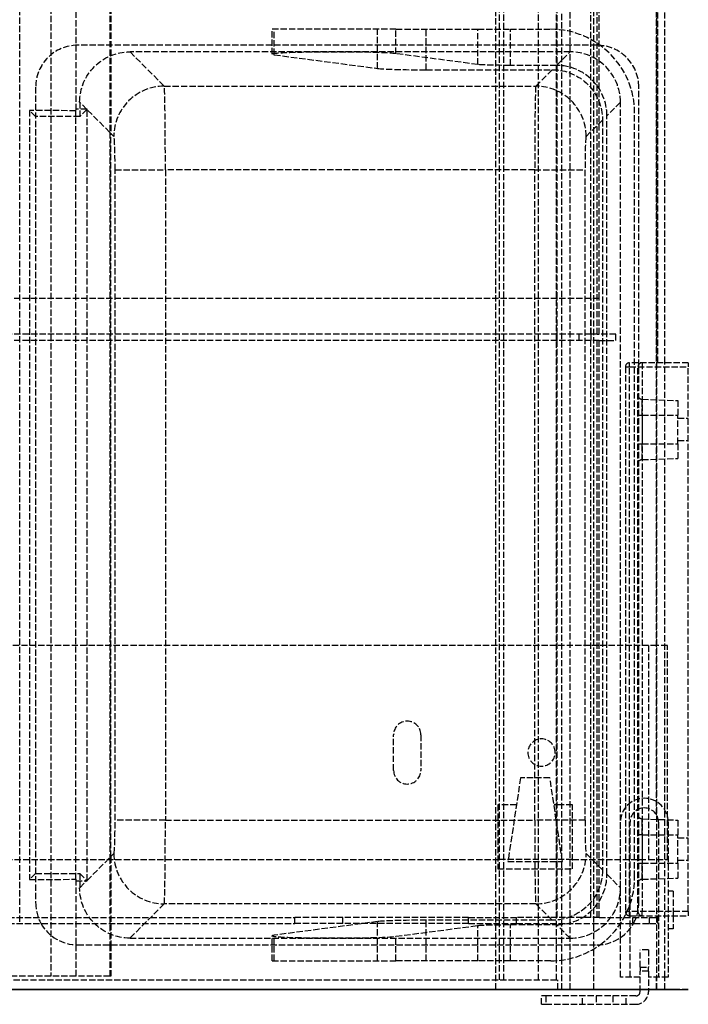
# Model space of a CAD drawing. Header units: millimetres. Extents: x -259 to 259, y -4 to 538.
# Tile 3 of 5: x 100 to 259, y -4 to 231. Entities that reach past the tile are written whole.
import ezdxf

# ---------------------------------------------------------------- set-up
doc = ezdxf.new("R2010")
doc.units = ezdxf.units.MM
doc.header["$LTSCALE"] = 10
doc.linetypes.add('ALLCAD_Strich', pattern=[0.2, 0.15, -0.05])
doc.layers.add('BESCH_KONT_sich_schn_ansi_2d', color=40, linetype='Continuous')
doc.layers.add('BESCH_KONT_sich_schn_grun_2d', color=10, linetype='Continuous')

msp = doc.modelspace()

# ---------------------------------------------------------------- linework, layer by layer
at = {"layer": 'BESCH_KONT_sich_schn_ansi_2d', "linetype": 'ALLCAD_Strich'}
for p, q in [((249.5, 0), (-249.5, 0)), ((-245.75, 0, 430.9), (104.72, 0, 430.9)), ((235.81, 0, 478.8), (-235.81, 0, 478.8)), ((227.86, 0, 40.4), (-227.86, 0, 40.4)), ((227.75, 0, 432.4), (-227.75, 0, 432.4)), ((218.06, 0, 480.3), (-218.06, 0, 480.3)), ((214, 0, 21.6), (-214, 0, 21.6)), ((-213.6, 0, 2.5), (213.6, 0, 2.5)), ((-213.1, 0, 20.3), (213.1, 0, 20.3)), ((-165.17, 0, 452.1), (165.17, 0, 452.1)), ((85.01, 0, 217.7), (107.01, 0, 211.81)), ((113.01, 0, 374.7), (85.01, 0, 367.2)), ((90.85, 0, 93.4), (224, 0, 93.4)), ((98.31, 0, 411), (103.31, 0, 411)), ((103.41, 0, 413.7), (101.94, 0, 371.74)), ((103.31, 0, 411), (215.75, 0, 411)), ((103.41, 0, 413.7), (113.41, 0, 413.7)), ((103.41, 0, 430.9), (103.41, 0, 413.7)), ((113.41, 0, 430.9), (104.72, 0, 430.9)), ((107.01, 0, 205.08), (121.32, 0, 201.24)), ((107.01, 0, 211.81), (107.01, 0, 205.08)), ((113.01, 0, 210.2), (113.01, 0, 374.7)), ((121.09, 0, 208.03), (113.01, 0, 210.2)), ((113.01, 0, 363.7), (115.65, 0, 363.7)), ((113.41, 0, 430.9), (237.21, 0, 430.9)), ((237.21, 0, 413.7), (113.41, 0, 413.7)), ((113.41, 0, 430.9), (113.41, 0, 413.7)), ((113.91, 0, 413.7), (115.61, 0, 364.91)), ((115.65, 0, 363.7), (121.09, 0, 208.03)), ((121.32, 0, 201.24), (121.09, 0, 208.03)), ((121.32, 0, 201.24), (122.07, 0, 180)), ((122.34, 0, 172.28), (122.07, 0, 180)), ((134.06, 0, 180), (125.9, 0, 413.7)), ((128.39, 0, 330.7), (128.12, 0, 350)), ((228.59, 0, 350), (128.12, 0, 350)), ((128.39, 0, 330.7), (228.32, 0, 330.7)), ((134.33, 0, 160.7), (134.06, 0, 180)), ((222.65, 0, 180), (134.06, 0, 180)), ((134.33, 0, 160.7), (222.38, 0, 160.7)), ((160.3, 0, 393.87), (184.94, 0, 300.63)), ((206.58, 0, 476.68), (176.64, 0, 455.72)), ((188.75, 0), (188.75, 0, 2.5)), ((208.83, 0, 327.66), (189.31, 0, 401.53)), ((195.25, 0), (195.25, 0, 2.5)), ((196.54, 0, 291.7), (224, 0, 291.7)), ((213.1, 0, 20.3), (213.1, 0, 17.8)), ((213.1, 0, 17.8), (236.5, 0, 17.8)), ((213.1, 0, 21.6), (214.46, 0, 28.01)), ((213.1, 0, 20.3), (213.1, 0, 21.6)), ((213.4, 0, 17.8), (213.4, 0, 8.8)), ((213.4, 0, 8.8), (216, 0, 8.8)), ((213.6, 0, 1), (213.6, 0, 4.5)), ((231.4, 0, 1), (213.6, 0, 1)), ((213.6, 0, 4.5), (231.4, 0, 4.5)), ((213.6, 0, 2.5), (218.03, 0, 2.5)), ((215.06, 0, 26.6), (214, 0, 21.6)), ((214.46, 0, 28.01), (222.92, 0, 29.8)), ((223.26, 0, 28.34), (215.06, 0, 26.6)), ((216, 0, 13.5), (229, 0, 13.5)), ((216, 0, 13.5), (216, 0, 4.5)), ((216, 0, 8.8), (229, 0, 8.8)), ((224, 0, 321.7), (216.57, 0, 321.7)), ((217.75, 0, 430.9), (217.75, 0, 413)), ((218.03, 0, 2.5), (219, 0, 2.5)), ((218.03, 0, 4.5), (218.03, 0, 2.5)), ((218.06, 0, 480.3), (249.75, 0, 480.3)), ((219, 0, 2.5), (219, 0, 13.5)), ((219, 0, 2.5), (226, 0, 2.5)), ((219.25, 0, 432.4), (219.25, 0, 430.9)), ((220.75, 0), (220.75, 0, 2.5)), ((223.12, 0, 487.2), (222.09, 0, 484.38)), ((222.65, 0, 180), (222.38, 0, 160.7)), ((224, 0, 218.62), (222.65, 0, 180)), ((222.69, 0, 483.1), (230.37, 0, 480.3)), ((224, 0, 68), (224, 0, 347)), ((224, 0, 291.7), (226.21, 0, 291.7)), ((226.21, 0, 321.7), (224, 0, 321.7)), ((226.55, 0, 291.7), (224, 0, 218.62)), ((224, 0, 93.4), (226, 0, 93.4)), ((236.09, 0, 483.54), (224.4, 0, 487.8)), ((224.48, 0, 30.37), (225.61, 0, 60.7)), ((246.5, 0, 67), (225, 0, 67)), ((225, 0, 348), (246.5, 0, 348)), ((225.61, 0, 60.7), (228, 0, 60.7)), ((226, 0, 2.5), (226.98, 0, 2.5)), ((226, 0, 2.5), (226, 0, 13.5)), ((226.21, 0, 321.7), (246.21, 0, 321.7)), ((226.21, 0, 321.7), (226.21, 0, 291.7)), ((246.21, 0, 291.7), (226.21, 0, 291.7)), ((226.98, 0, 2.5), (226.98, 0, 4.5)), ((226.98, 0, 2.5), (231.4, 0, 2.5)), ((227.25, 0), (227.25, 0, 2.5)), ((228.52, 0, 348), (227.6, 0, 321.7)), ((227.86, 0, 40.4), (227.6, 0, 33.5)), ((228.84, 0, 66.77), (227.86, 0, 40.4)), ((228.61, 0, 60.7), (228, 0, 60.7)), ((228, 0, 67), (228, 0, 44.26)), ((228, 0, 91.4), (228, 0, 67)), ((228.59, 0, 350), (228.32, 0, 330.7)), ((230.81, 0, 413.7), (228.52, 0, 348)), ((229, 0, 8.8), (231.6, 0, 8.8)), ((229, 0, 4.5), (229, 0, 13.5)), ((230.37, 0, 480.3), (231.43, 0, 479.91)), ((247.5, 0, 68.7), (230.84, 0, 68.7)), ((231.4, 0, 2.5), (249.5, 0, 2.5)), ((231.4, 0, 1), (231.4, 0, 4.5)), ((231.6, 0, 17.8), (231.6, 0, 8.8)), ((232.75, 0, 478.03), (232.75, 0, 443.6)), ((232.75, 0, 443.6), (235.75, 0, 443.6)), ((232.87, 0, 432.4), (235.75, 0, 432.4)), ((234.44, 0, 174.08), (234.37, 0, 172.28)), ((234.58, 0, 178.09), (234.44, 0, 174.08)), ((234.64, 0, 180), (234.58, 0, 178.09)), ((234.64, 0, 180), (237.75, 0, 268.8)), ((235.75, 0, 478.3), (235.75, 0, 440.4)), ((235.75, 0, 446.3), (237.25, 0, 446.3)), ((236.5, 0, 17.8), (236.5, 0, 14)), ((236.5, 0, 14), (251.5, 0, 14)), ((237, 0, 332.8), (241, 0, 332.8)), ((241, 0, 339.2), (237, 0, 339.2)), ((241, 0, 275.2), (237, 0, 275.2)), ((237, 0, 268.8), (241, 0, 268.8)), ((237, 0, 172.8), (241, 0, 172.8)), ((241, 0, 179.2), (237, 0, 179.2)), ((241, 0, 83.2), (237, 0, 83.2)), ((237, 0, 76.8), (241, 0, 76.8)), ((247.21, 0, 430.9), (237.21, 0, 430.9)), ((237.21, 0, 413.7), (247.21, 0, 413.7)), ((237.21, 0, 430.9), (237.21, 0, 413.7)), ((237.25, 0, 440.4), (237.25, 0, 478.3)), ((237.25, 0, 443.6), (239.95, 0, 443.6)), ((244, 0, 483.3), (237.46, 0, 483.3)), ((237.75, 0, 268.8), (237.97, 0, 275.2)), ((237.75, 0, 478.8), (251.69, 0, 478.8)), ((237.97, 0, 275.2), (238.54, 0, 291.7)), ((239.59, 0, 321.7), (239.98, 0, 332.8)), ((245.25, 0, 475.8), (239.95, 0, 465.8)), ((239.95, 0, 475.8), (247.71, 0, 475.8)), ((239.95, 0, 443.6), (239.95, 0, 475.8)), ((239.98, 0, 332.8), (240.2, 0, 339.2)), ((240.2, 0, 339.2), (240.51, 0, 348)), ((240.51, 0, 348), (242.81, 0, 413.7)), ((241.75, 0, 478.8), (241.75, 0, 438.4)), ((241.75, 0, 480.3), (241.75, 0, 478.8)), ((243.12, 0, 178.4), (242.8, 0, 178.4)), ((242.8, 0, 173.35), (242.8, 0, 178.4)), ((242.8, 0, 112.5), (242.8, 0, 173.35)), ((242.8, 0, 112.5), (245.1, 0, 112.5)), ((247.5, 0, 178.4), (243.12, 0, 178.4)), ((244, 0, 486.35), (244, 0, 480.3)), ((244, 0, 486.35), (245, 0, 486.35)), ((244.33, 0, 483.3), (244, 0, 483.3)), ((245, 0, 474.85), (244, 0, 474.85)), ((244, 0, 478.8), (244, 0, 474.85)), ((250.27, 0, 486.07), (244.33, 0, 483.3)), ((245, 0, 480.3), (245, 0, 486.35)), ((245, 0, 486.35), (245, 0, 487.35)), ((259, 0, 487.35), (245, 0, 487.35)), ((245, 0, 486.35), (259, 0, 486.35)), ((245, 0, 473.85), (245, 0, 474.85)), ((248, 0, 474.85), (245, 0, 474.85)), ((245, 0, 473.85), (247, 0, 473.85)), ((245, 0, 474.85), (245, 0, 478.8)), ((245.1, 0, 68.7), (245.1, 0, 112.5)), ((245.1, 0, 112.5), (251.9, 0, 112.5)), ((246.21, 0, 291.7), (246.21, 0, 321.7)), ((246.5, 0, 67), (246.5, 0, 348)), ((249.5, 0, 348), (246.5, 0, 348)), ((246.5, 0, 67), (249.5, 0, 67)), ((247, 0, 473.85), (247, 0, 443.65)), ((247, 0, 461.6), (247.97, 0, 461.6)), ((247, 0, 468.4), (247.97, 0, 468.4)), ((248, 0, 443.65), (247, 0, 443.65)), ((248, 0, 474.85), (247, 0, 473.85)), ((247.21, 0, 430.9), (247.21, 0, 413.7)), ((247.5, 0, 347.02), (249.5, 0, 347.02)), ((247.5, 0, 67), (247.5, 0, 348)), ((249.5, 0, 178.4), (247.5, 0, 178.4)), ((249.5, 0, 68.7), (247.5, 0, 68.7)), ((247.71, 0, 475.8), (253.76, 0, 480.03)), ((247.97, 0, 457.8), (247.97, 0, 461.6)), ((247.97, 0, 468.4), (247.97, 0, 461.6)), ((247.97, 0, 468.4), (247.97, 0, 472.2)), ((247.97, 0, 468.4), (256.5, 0, 468.4)), ((247.97, 0, 461.6), (256.5, 0, 461.6)), ((247.97, 0, 472.2), (256.5, 0, 471.9)), ((247.97, 0, 457.8), (256.5, 0, 458.1)), ((248, 0, 442.65), (248, 0, 443.65)), ((248, 0, 443.65), (248, 0, 474.85)), ((251.75, 0, 443.65), (248, 0, 443.65)), ((248, 0, 442.65), (251.75, 0, 442.65)), ((251.4, 0, 68.7), (249.5, 0, 68.7)), ((249.5, 0, 348), (249.5, 0, 67)), ((254.2, 0, 178.4), (249.5, 0, 178.4)), ((249.75, 0, 480.3), (251.75, 0, 480.3)), ((251.5, 0, 14), (251.5, 0, 50.2)), ((251.5, 0, 50.2), (253.4, 0, 50.2)), ((251.5, 0, 36), (254, 0, 36)), ((251.5, 0, 4.5), (251.5, 0, 14)), ((251.75, 0, 478.8), (251.69, 0, 478.8)), ((251.75, 0, 480.3), (251.75, 0, 478.8)), ((251.75, 0, 436.9), (251.75, 0, 478.3)), ((259, 0, 443.65), (251.75, 0, 443.65)), ((251.75, 0, 442.65), (259, 0, 442.65)), ((251.9, 0, 68.64), (251.9, 0, 112.5)), ((251.9, 0, 112.5), (254.2, 0, 112.5)), ((253.4, 0, 50.2), (253.4, 0, 66.7)), ((254, 0, 4.5), (254, 0, 36)), ((254.2, 0, 112.5), (254.2, 0, 178.4)), ((255.4, 0, 144.9), (254.2, 0, 144.9)), ((255.4, 0, 153.9), (254.2, 0, 153.9)), ((255.4, 0, 153.9), (255.4, 0, 144.9)), ((256.5, 0, 461.6), (256.5, 0, 468.4)), ((256.5, 0, 471.9), (256.5, 0, 468.4)), ((256.5, 0, 461.6), (256.5, 0, 458.1)), ((256.5, 0, 467.65), (259, 0, 467.65)), ((256.5, 0, 462.35), (259, 0, 462.35)), ((259, 0, 487.35), (259, 0, 486.35)), ((259, 0, 443.65), (259, 0, 442.65)), ((259, 0, 443.65), (259, 0, 486.35))]:
    msp.add_line(p, q, dxfattribs=at)
at = {"layer": 'BESCH_KONT_sich_schn_ansi_2d', "linetype": 'ALLCAD_Strich', "extrusion": (0, 1, 0)}
for centre, radius, start, end in [((-128.39, 342.7), 12, 270, 358), ((-134.33, 172.7), 12, 270, 358), ((-165.17, 472.1), 20, 235, 270), ((-216.57, 329.7), 8, 270, 345.1965), ((-215.75, 413), 2, 180, 270), ((-222.38, 172.7), 12, 262.2506, 270), ((-222.12, 33.7), 5.48, 182.1299, 258), ((-222.38, 172.7), 12, 182, 262.2506), ((-221.68, 35.67), 6, 182.1299, 242.1299), ((-226, 91.4), 2, 90, 180), ((-227.75, 440.4), 8, 180, 270), ((-228.32, 342.7), 12, 182, 270), ((-230.75, 478.03), 2, 110, 180), ((-237.46, 487.3), 4, 270, 290), ((-237.75, 478.3), 0.5, 0, 90), ((-245, 486.35), 1, 0, 90), ((-245, 474.85), 1, 270, 0), ((-248, 456.8), 1, 0, 88), ((-248, 443.65), 1, 270, 0), ((-249.5, 4.5), 4.5, 180, 270)]:
    msp.add_arc(centre, radius, start, end, dxfattribs=at)
at = {"layer": 'BESCH_KONT_sich_schn_ansi_2d', "linetype": 'ALLCAD_Strich', "extrusion": (0, -1, 0)}
for centre, radius, start, end in [((174.81, 397.7), 15, 14.8035, 194.8035), ((196.54, 303.7), 12, 194.8035, 270), ((218.06, 460.3), 20, 90, 125), ((223.03, 484.04), 1, 160, 250), ((221.68, 35.67), 6, 282, 297.8701), ((224.06, 486.86), 1, 70, 160), ((225, 68), 1, 180, 270), ((225, 347), 1, 90, 180), ((227.75, 440.4), 9.5, 270, 0), ((230.84, 66.7), 2, 171.3731, 177.8701), ((230.84, 66.7), 2, 90, 171.3731), ((237, 336), 3.2, 90, 270), ((237, 272), 3.2, 90, 270), ((237, 176), 3.2, 90, 270), ((237, 80), 3.2, 90, 270), ((235.75, 438.4), 6, 270, 0), ((237.75, 478.3), 2, 90, 180), ((241, 336), 3.2, 270, 90), ((241, 272), 3.2, 270, 90), ((241, 176), 3.2, 270, 90), ((241, 80), 3.2, 270, 90), ((245.75, 436.9), 6, 270, 0), ((248, 473.2), 1, 180, 268), ((249.5, 4.5), 2, 270, 0), ((249.75, 478.3), 2, 0, 90), ((251.75, 482.9), 3.5, 305, 115), ((251.4, 66.7), 2, 0, 90)]:
    msp.add_arc(centre, radius, start, end, dxfattribs=at)
for centre, major_axis, ratio, start_param, end_param in [((127.61, 0, 365.12), (6.02, 0, -171.92), 0.069756, -1.57202, -1.564961), ((128.12, 0, 350.42), (-11.99, 0, -0.42), 0.034878, 0, 1.569578), ((134.06, 0, 180.42), (-11.99, 0, -0.42), 0.034878, 0, 1.569578), ((222.65, 0, 180.42), (11.99, 0, -0.42), 0.034878, -1.569578, -1.456898), ((222.65, 0, 180.42), (11.99, 0, -0.42), 0.034878, -1.456898, 0), ((228.59, 0, 350.42), (11.99, 0, -0.42), 0.034878, -1.569578, 0)]:
    msp.add_ellipse(centre, major_axis=major_axis, ratio=ratio, start_param=start_param, end_param=end_param, dxfattribs=at)
at = {"layer": 'BESCH_KONT_sich_schn_grun_2d', "linetype": 'ALLCAD_Strich'}
for p, q in [((236.5, 0), (236.5, 538.5)), ((251.5, 0), (251.5, 538.5)), ((213.1, 0), (213.1, 435)), ((223.26, 6.87), (223.26, 373.82)), ((227.6, 6.92), (227.6, 373.82)), ((228.84, 7.05), (228.84, 373.82)), ((230.84, 7.42), (230.84, 373.82)), ((251.4, 41.67), (251.4, 373.82)), ((214, 6.87), (214, 355.82)), ((215.06, 6.87), (215.06, 355.82)), ((227.75, 164.72), (227.75, 355.82)), ((251.75, 149.4), (251.75, 355.82)), ((253.4, 149.4), (253.4, 355.82)), ((107.01, 352.07), (107.01, 3.17)), ((121.09, 352.07), (121.09, 204.3)), ((121.32, 352.07), (121.32, 204.06)), ((99.6, 16.19), (99.6, 338.61)), ((113.01, 249.06), (113.01, 209.44)), ((235.75, 164.72), (235.75, 233.72)), ((237.25, 156.22), (237.25, 233.72)), ((237.75, 164.72), (237.75, 233.72)), ((189.31, 228.87), (159.81, 228.87)), ((159.81, 222.92), (159.81, 228.87)), ((160.3, 222.78), (160.3, 228.87)), ((184.94, 219.53), (184.94, 228.87)), ((189.31, 228.87), (208.83, 228.87)), ((189.31, 223.05), (189.31, 228.87)), ((196.54, 219.21), (196.54, 228.87)), ((208.83, 228.87), (216.57, 228.87)), ((208.83, 220.47), (208.83, 228.87)), ((216.57, 228.87), (226.21, 228.87)), ((216.57, 220.26), (216.57, 228.87)), ((227.75, 225.07), (113.41, 225.07)), ((230.81, 223.47), (125.9, 223.47)), ((125.9, 223.47), (134.06, 215.31)), ((208.83, 220.47), (189.31, 223.05)), ((227.6, 220.26), (230.81, 223.47)), ((237.21, 225.07), (227.75, 225.07)), ((160.3, 222.78), (184.94, 219.53)), ((196.54, 219.21), (226.55, 219.21)), ((227.6, 220.26), (216.57, 220.26)), ((222.65, 215.31), (226.55, 219.21)), ((103.41, 215.07), (103.41, 20.67)), ((134.06, 215.31), (222.65, 215.31)), ((247.21, 20.67), (247.21, 215.07)), ((113.91, 211.48), (113.91, 208.07)), ((115.61, 209.78), (113.91, 211.48)), ((242.81, 211.48), (239.59, 208.27)), ((242.81, 24.27), (242.81, 211.48)), ((101.94, 209.54), (101.94, 26.21)), ((113.01, 209.44), (101.94, 209.54)), ((103.41, 208.07), (101.94, 209.54)), ((115.65, 209.82), (113.01, 209.82)), ((113.01, 26.31), (113.01, 209.44)), ((115.61, 209.78), (113.91, 208.07)), ((115.65, 26.01), (115.65, 209.74)), ((121.09, 204.3), (115.65, 209.74)), ((246.21, 26.87), (246.21, 208.87)), ((113.91, 208.07), (103.41, 208.07)), ((238.54, 207.22), (234.64, 203.32)), ((238.54, 207.22), (238.54, 28.53)), ((239.59, 27.48), (239.59, 208.27)), ((121.32, 204.06), (121.09, 204.3)), ((121.09, 204.3), (121.09, 31.45)), ((121.32, 31.69), (121.32, 204.06)), ((122.07, 203.32), (121.32, 204.06)), ((122.34, 40.42), (122.34, 195.33)), ((122.34, 195.33), (134.33, 195.33)), ((222.38, 195.33), (134.33, 195.33)), ((134.33, 195.33), (134.33, 40.42)), ((222.38, 195.33), (234.37, 195.33)), ((222.38, 40.42), (222.38, 195.33)), ((234.37, 195.33), (234.37, 40.42)), ((237.75, 164.72), (-237.75, 164.72)), ((227.75, 156.22), (227.75, 164.72)), ((235.75, 156.22), (235.75, 164.72)), ((235.81, 156.22), (235.81, 164.72)), ((237.75, 156.22), (237.75, 164.72)), ((235.81, 156.22), (-235.81, 156.22)), ((227.75, 154.72), (227.75, 156.22)), ((232.87, 156.22), (232.87, 154.72)), ((235.75, 156.22), (235.75, 154.72)), ((237.25, 156.22), (235.81, 156.22)), ((237.25, 156.22), (237.75, 156.22)), ((241.75, 156.22), (237.75, 156.22)), ((241.75, 154.72), (241.75, 156.22)), ((237.75, 154.72), (-237.75, 154.72)), ((227.75, 17.22), (227.75, 154.72)), ((235.75, 17.22), (235.75, 154.72)), ((237.25, 17.22), (237.25, 154.72)), ((237.75, 17.22), (237.75, 154.72)), ((237.75, 154.72), (241.75, 154.72)), ((244, 148.4), (244, 18.6)), ((244, 148.4), (245, 148.4)), ((259, 149.4), (245, 149.4)), ((245, 148.4), (245, 149.4)), ((245, 148.4), (259, 148.4)), ((245, 18.6), (245, 148.4)), ((247, 18.6), (247, 148.4)), ((248, 149.4), (248, 18.6)), ((253.4, 3), (253.4, 149.4)), ((259, 149.4), (259, 148.4)), ((259, 18.6), (259, 148.4)), ((247.97, 136.9), (247.97, 140.7)), ((247.97, 140.7), (256.5, 140.4)), ((256.5, 140.4), (256.5, 136.9)), ((247, 136.9), (247.97, 136.9)), ((247.97, 136.9), (247.97, 130.1)), ((247.97, 136.9), (256.5, 136.9)), ((256.5, 130.1), (256.5, 136.9)), ((256.5, 136.15), (259, 136.15)), ((247, 130.1), (247.97, 130.1)), ((247.97, 126.3), (247.97, 130.1)), ((247.97, 130.1), (256.5, 130.1)), ((256.5, 130.85), (259, 130.85)), ((256.5, 130.1), (256.5, 126.6)), ((247.97, 126.3), (256.5, 126.6)), ((249.5, 82), (-249.5, 82)), ((249.5, 82), (249.5, 31)), ((251.5, 82), (249.5, 82)), ((254, 82), (251.5, 82)), ((254, 31), (254, 82)), ((188.75, 52.25), (188.75, 60.75)), ((195.25, 60.75), (195.25, 52.25)), ((219, 50.5), (216, 30.5)), ((226, 50.5), (219, 50.5)), ((229, 30.5), (226, 50.5)), ((218.03, 44), (213.6, 44)), ((213.6, 44), (213.6, 28.8)), ((231.4, 44), (226.98, 44)), ((231.4, 28.8), (231.4, 44)), ((134.33, 40.42), (122.34, 40.42)), ((134.33, 40.42), (222.38, 40.42)), ((234.37, 40.42), (222.38, 40.42)), ((242.8, 12.39), (242.8, 39.9)), ((245.1, 3), (245.1, 39.9)), ((247.97, 36.9), (247.97, 40.7)), ((247.97, 40.7), (256.5, 40.4)), ((251.9, 39.9), (251.9, 3)), ((254.2, 39.9), (254.2, 17.6)), ((256.5, 40.4), (256.5, 36.9)), ((247.97, 36.9), (247, 36.9)), ((247.97, 36.9), (247.97, 30.1)), ((247.97, 36.9), (256.5, 36.9)), ((256.5, 30.1), (256.5, 36.9)), ((256.5, 36.15), (259, 36.15)), ((-213.6, 31), (213.6, 31)), ((115.65, 26.01), (121.09, 31.45)), ((121.09, 31.45), (121.32, 31.69)), ((121.09, 31.45), (121.09, 10.67)), ((121.32, 31.69), (122.07, 32.43)), ((121.32, 31.69), (121.32, 10.67)), ((231.4, 31), (213.6, 31)), ((231.4, 31), (249.5, 31)), ((234.64, 32.43), (238.54, 28.53)), ((249.5, 31), (251.5, 31)), ((251.5, 31), (254, 31)), ((256.5, 30.85), (259, 30.85)), ((213.6, 28.8), (231.4, 28.8)), ((216, 30.5), (229, 30.5)), ((247, 30.1), (247.97, 30.1)), ((247.97, 26.3), (247.97, 30.1)), ((247.97, 30.1), (256.5, 30.1)), ((256.5, 30.1), (256.5, 26.6)), ((103.41, 27.67), (101.94, 26.21)), ((101.94, 26.21), (113.01, 26.31)), ((103.41, 27.67), (113.91, 27.67)), ((113.01, 26.31), (113.01, 10.68)), ((113.01, 25.93), (115.65, 25.93)), ((113.91, 27.67), (115.61, 25.97)), ((113.91, 27.67), (113.91, 24.27)), ((113.91, 24.27), (115.61, 25.97)), ((239.59, 27.48), (242.81, 24.27)), ((247.97, 26.3), (256.5, 26.6)), ((255.4, 23.5), (254.2, 23.5)), ((255.4, 23.5), (255.4, 19)), ((134.06, 20.44), (125.9, 12.27)), ((222.65, 20.44), (134.06, 20.44)), ((226.55, 16.54), (222.65, 20.44)), ((255.4, 19), (255.4, 17.6)), ((-165.17, 17.22), (165.17, 17.22)), ((176.64, 17.22), (165.17, 17.22)), ((165.17, 15.72), (165.17, 17.22)), ((176.64, 15.72), (176.64, 17.22)), ((206.58, 17.22), (176.64, 17.22)), ((196.54, 6.87), (196.54, 16.54)), ((226.55, 16.54), (196.54, 16.54)), ((206.58, 15.72), (206.58, 17.22)), ((206.58, 17.22), (218.06, 17.22)), ((218.06, 15.72), (218.06, 17.22)), ((237.75, 17.22), (218.06, 17.22)), ((237.75, 17.22), (249.75, 17.22)), ((245, 18.6), (244, 18.6)), ((245, 17.6), (245, 18.6)), ((259, 18.6), (245, 18.6)), ((245, 17.6), (259, 17.6)), ((245.75, 15.72), (245.75, 17.22)), ((248, 17.6), (248, 18.6)), ((249.75, 17.22), (251.75, 17.22)), ((249.75, 15.72), (249.75, 17.22)), ((251.75, 17.22), (251.75, 17.6)), ((251.75, 15.72), (251.75, 17.22)), ((254.2, 17.6), (254.2, 3)), ((255.4, 17.6), (255.4, 14.5)), ((259, 18.6), (259, 17.6)), ((-165.17, 15.72), (165.17, 15.72)), ((184.94, 16.22), (160.3, 12.97)), ((176.64, 15.72), (165.17, 15.72)), ((206.58, 15.72), (176.64, 15.72)), ((184.94, 6.87), (184.94, 16.22)), ((189.31, 12.7), (208.83, 15.28)), ((206.58, 15.72), (218.06, 15.72)), ((208.83, 10.67), (208.83, 15.28)), ((216.57, 10.67), (216.57, 15.49)), ((216.57, 15.49), (227.6, 15.49)), ((218.06, 15.72), (249.75, 15.72)), ((230.81, 12.27), (227.6, 15.49)), ((249.75, 15.72), (251.75, 15.72)), ((255.4, 14.5), (254.2, 14.5)), ((125.9, 12.27), (230.81, 12.27)), ((159.81, 10.67), (159.81, 12.83)), ((160.3, 6.87), (160.3, 12.97)), ((189.31, 10.67), (189.31, 12.7)), ((242.8, 3), (242.8, 12.39)), ((113.01, 10.68), (113.01, 3.17)), ((113.41, 10.67), (237.21, 10.67)), ((121.09, 10.67), (121.09, 3.17)), ((121.32, 10.67), (121.32, 3.17)), ((159.81, 6.87), (159.81, 10.67)), ((189.31, 6.87), (189.31, 10.67)), ((208.83, 6.87), (208.83, 10.67)), ((216.57, 6.87), (216.57, 10.67)), ((247.5, 5.38), (247.5, 9.5)), ((249.5, 9.5), (247.5, 9.5)), ((249.5, 9.5), (249.5, 5.38)), ((228.84, 0), (228.84, 7.05)), ((230.84, 0), (230.84, 7.42)), ((159.81, 6.87), (189.31, 6.87)), ((208.83, 6.87), (189.31, 6.87)), ((216.57, 6.87), (208.83, 6.87)), ((214, 2.3), (214, 6.87)), ((215.06, 2.3), (215.06, 6.87)), ((226.21, 6.87), (216.57, 6.87)), ((223.26, 2.3), (223.26, 6.87)), ((227.6, 2.3), (227.6, 6.92)), ((247.5, 5.38), (247.5, 4.38)), ((247.5, 5.38), (249.5, 5.38)), ((249.5, 4.38), (249.5, 5.38)), ((113.01, 3.17), (85.01, 3.17)), ((121.09, 3.17), (113.01, 3.17)), ((121.32, 3.17), (121.09, 3.17)), ((247.5, 3), (242.8, 3)), ((249.5, 4.38), (247.5, 4.38)), ((247.5, -0.5), (247.5, 4.38)), ((249.5, 4.38), (249.5, -0.5)), ((254.2, 3), (249.5, 3)), ((251.4, 0), (251.4, 3)), ((253.4, 0), (253.4, 3)), ((-227.86, 2.3), (227.86, 2.3)), ((227.86, 0), (-227.86, 0)), ((227.86, 0), (227.86, 2.3)), ((228.84, 0), (227.86, 0)), ((228.84, 0), (230.84, 0)), ((247.5, 0), (230.84, 0)), ((247.5, 0), (249.5, 0)), ((251.4, 0), (249.5, 0)), ((251.4, 0), (253.4, 0)), ((224, -3.5), (224, -1.5)), ((225, -1.5), (224, -1.5)), ((246.5, -1.5), (225, -1.5)), ((225, -1.5), (225, -3.5)), ((233.8, -3.5), (233.8, -1.5)), ((237, -1.5), (237, -3.5)), ((241, -1.5), (241, -3.5)), ((244.2, -3.5), (244.2, -1.5)), ((224, -3.5), (225, -3.5)), ((225, -3.5), (246.5, -3.5))]:
    msp.add_line(p, q, dxfattribs=at)
for centre, radius, start, end in [((226.21, 208.87), 20, 0, 90), ((113.41, 215.07), 10, 90, 180), ((237.21, 215.07), 10, 0, 90), ((245, 148.4), 1, 90, 180), ((248, 148.4), 1, 90, 180), ((248, 141.7), 1, 180, 268), ((248, 125.3), 1, 92, 180), ((192, 60.75), 3.25, 0, 180), ((224, 56.5), 3.25, 0, 180), ((224, 56.5), 3.25, 180, 0), ((192, 52.25), 3.25, 180, 0), ((248.5, 39.9), 5.7, 0, 180), ((248.5, 39.9), 3.4, 0, 180), ((248, 41.7), 1, 180, 268), ((226.21, 26.87), 20, 306.0486, 0), ((248, 25.3), 1, 92, 180), ((113.41, 20.67), 10, 180, 209.7019), ((237.21, 20.67), 10, 330.2981, 0), ((245, 18.6), 1, 180, 270), ((248, 18.6), 1, 180, 270), ((113.41, 20.67), 10, 209.7019, 270), ((237.21, 20.67), 10, 270, 330.2981), ((226.21, 26.87), 20, 270, 306.0486), ((246.5, -0.5), 3, 270, 0), ((246.5, -0.5), 1, 270, 0)]:
    msp.add_arc(centre, radius, start, end, dxfattribs=at)
at = {"layer": 'BESCH_KONT_sich_schn_grun_2d', "linetype": 'ALLCAD_Strich', "extrusion": (0, 0, -1)}
for centre, major_axis, ratio, start_param, end_param in [((125.91, 211.47), (8.5, -8.5), 0.998783, 2.356803, 3.926382), ((216.57, 220.54), (8, 0), 0.034921, -4.712389, -3.399962), ((226.54, 207.21), (8.5, 8.5), 0.998783, -0.784789, 0.784789), ((127.66, 209.72), (-8.5, 8.5), 0.998783, -0.784789, -0.777729), ((226.54, 28.54), (8.5, -8.5), 0.998783, -0.784789, 0.784789), ((127.66, 26.03), (-8.5, -8.5), 0.998783, 0.777729, 0.784789), ((125.91, 24.28), (8.5, 8.5), 0.998783, 2.356803, 3.926382), ((216.57, 15.21), (-8, 0), 0.034921, 0.25837, 1.570796)]:
    msp.add_ellipse(centre, major_axis=major_axis, ratio=ratio, start_param=start_param, end_param=end_param, dxfattribs=at)
at = {"layer": 'BESCH_KONT_sich_schn_grun_2d', "linetype": 'ALLCAD_Strich'}
for centre, major_axis, ratio, start_param, end_param in [((174.81, 222.92), (15, 0), 0.034921, 0.25837, 3.399962), ((230.8, 211.47), (8.5, 8.5), 0.998783, -0.784789, 0.784789), ((196.54, 219.63), (12, 0), 0.034921, -2.883223, -1.570796), ((227.59, 208.25), (8.5, 8.5), 0.998783, -0.784789, 0.784789), ((134.06, 203.32), (-8.49, -8.49), 0.998783, -2.355586, -0.786007), ((134.05, 195.33), (0, -20), 0.013968, 1.570796, 3.106686), ((222.66, 195.33), (0, 20), 0.013968, 0.034907, 1.570796), ((222.65, 203.32), (-8.49, 8.49), 0.998783, -2.355586, -0.786007), ((127.61, 209.77), (-13.36, -3.15), 0.382382, -0.560877, -0.553818), ((122.06, 195.33), (0, 8), 0.034921, -1.570796, -0.034907), ((234.65, 195.33), (0, -8), 0.034921, -3.106686, -1.570796), ((122.06, 40.42), (0, 8), 0.034921, -3.106686, -1.570796), ((134.05, 40.42), (0, -20), 0.013968, 0.034907, 1.570796), ((222.66, 40.42), (0, 20), 0.013968, 1.570796, 3.106686), ((234.65, 40.42), (0, -8), 0.034921, -1.570796, -0.034907), ((134.06, 32.43), (8.49, -8.49), 0.998783, -2.355586, -0.786007), ((222.65, 32.43), (8.49, 8.49), 0.998783, -2.355586, -0.786007), ((127.61, 25.98), (13.36, -3.15), 0.382382, -2.587775, -2.580715), ((227.59, 27.49), (8.5, -8.5), 0.998783, -0.784789, 0.784789), ((230.8, 24.28), (8.5, -8.5), 0.998783, -0.784789, 0.784789), ((196.54, 16.12), (-12, 0), 0.034921, -1.570796, -0.25837), ((174.81, 12.83), (-15, 0), 0.034921, -0.25837, 2.883223)]:
    msp.add_ellipse(centre, major_axis=major_axis, ratio=ratio, start_param=start_param, end_param=end_param, dxfattribs=at)

doc.saveas('drawing.dxf')
